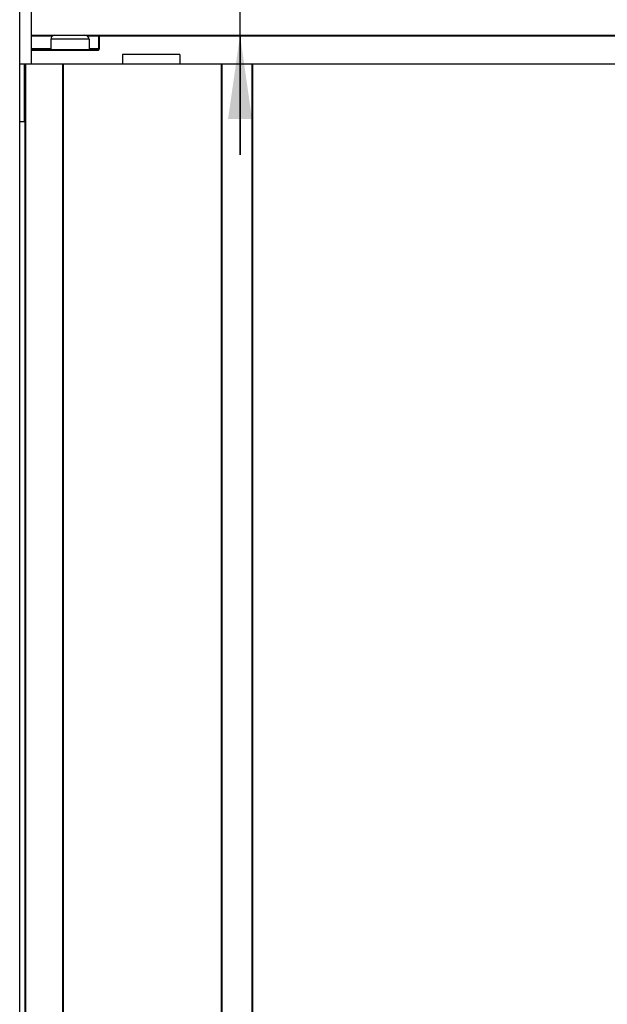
# Model space of a CAD drawing. Extents: x 0 to 594, y 0 to 420.
# Tile 17 of 51: x 200 to 224, y 225 to 266. Entities that reach past the tile are written whole.
import ezdxf

# ---------------------------------------------------------------- set-up
doc = ezdxf.new("R2010")
doc.units = 0
doc.header["$LTSCALE"] = 32.67
doc.layers.get('0').update_dxf_attribs({"linetype": 'CONTINUOUS'})
doc.styles.get("Standard").update_dxf_attribs({"font": 'txt', "width": 0.8})
doc.dimstyles.get("Standard").update_dxf_attribs({"dimtxt": 2.5, "dimasz": 2.5, "dimexe": 1.25, "dimexo": 0.625, "dimtad": 1, "dimcen": 2.5, "dimazin": 3, "dimtfac": 1, "dimtmove": 0, "dimatfit": 3})

# ---------------------------------------------------------------- blocks, each defined once
blk = doc.blocks.new('_FILLED')
at = {"color": 0, "linetype": 'BYBLOCK'}
blk.add_solid([(0, 0), (-1, 0.143), (-1, -0.143)], dxfattribs=at)
blk = doc.blocks.new('*D9')
at = {"color": 2, "linetype": 'CONTINUOUS'}
for p, q in [((199.576, 273.39), (199.576, 293.263)), ((247.978, 266.382), (247.978, 293.263)), ((199.576, 292.263), (223.777, 292.263)), ((247.978, 292.263), (223.777, 292.263)), ((247.978, 253.442), (247.978, 265.248))]:
    blk.add_line(p, q, dxfattribs=at)
at = {"color": 2, "linetype": 'CONTINUOUS', "xscale": 3.5, "yscale": 3.5, "zscale": 3.5, "rotation": 180}
blk.add_blockref('_FILLED', (199.576, 292.263), dxfattribs=at)
at = {"color": 2, "linetype": 'CONTINUOUS', "xscale": 3.5, "yscale": 3.5, "zscale": 3.5}
blk.add_blockref('_FILLED', (247.978, 292.263), dxfattribs=at)
at = {"color": 5, "linetype": 'CONTINUOUS', "width": 0.8}
blk.add_text('242', height=3.5, dxfattribs=at).set_placement((219.485, 293.138))
blk = doc.blocks.new('*D10')
at = {"color": 2, "linetype": 'CONTINUOUS'}
for p, q in [((236.394, 273.841), (245.941, 273.841)), ((249.837, 273.841), (274.466, 273.841)), ((273.466, 273.841), (273.466, 213.592)), ((273.466, 153.343), (273.466, 213.592)), ((211.719, 153.343), (274.466, 153.343))]:
    blk.add_line(p, q, dxfattribs=at)
at = {"color": 2, "linetype": 'CONTINUOUS', "xscale": 3.5, "yscale": 3.5, "zscale": 3.5}
for p, rotation in [((273.466, 273.841), 90), ((273.466, 153.343), 270)]:
    blk.add_blockref('_FILLED', p, dxfattribs=dict(at, rotation=rotation))
at = {"color": 5, "linetype": 'CONTINUOUS', "width": 0.8}
blk.add_text('602', height=3.5, rotation=90, dxfattribs=at).set_placement((272.591, 209.119))
blk = doc.blocks.new('*D13')
at = {"color": 2, "linetype": 'CONTINUOUS'}
for p, q in [((208.791, 272.543), (208.791, 284.563)), ((208.791, 284.563), (208.791, 269.043)), ((200.788, 272.543), (209.791, 272.543)), ((208.791, 260.543), (208.791, 269.043)), ((206.736, 265.543), (209.791, 265.543)), ((208.791, 265.543), (208.791, 260.543))]:
    blk.add_line(p, q, dxfattribs=at)
at = {"color": 2, "linetype": 'CONTINUOUS', "xscale": 3.5, "yscale": 3.5, "zscale": 3.5}
for p, rotation in [((208.791, 272.543), 270), ((208.791, 265.543), 90)]:
    blk.add_blockref('_FILLED', p, dxfattribs=dict(at, rotation=rotation))
at = {"color": 5, "linetype": 'CONTINUOUS', "width": 0.8}
blk.add_text('35', height=3.5, rotation=90, dxfattribs=at).set_placement((207.916, 278.963))

msp = doc.modelspace()

# ---------------------------------------------------------------- linework, layer by layer
at = {"color": 7, "linetype": 'CONTINUOUS'}
for p, q in [((199.576, 168.943), (199.576, 272.543)), ((200.076, 264.343), (200.076, 272.543)), ((200.076, 265.543), (247.331, 265.543)), ((200.076, 265.517), (200.955, 265.517)), ((200.876, 265.373), (200.876, 264.943)), ((202.476, 265.373), (200.876, 265.373)), ((202.396, 265.517), (202.876, 265.517)), ((202.476, 265.373), (202.476, 264.943)), ((202.876, 265.517), (202.876, 264.969)), ((202.902, 265.543), (202.902, 264.973)), ((202.902, 265.521), (230.75, 265.521)), ((200.876, 264.969), (200.076, 264.969)), ((200.076, 264.943), (202.85, 264.943)), ((200.076, 264.921), (202.85, 264.921)), ((202.876, 264.969), (202.476, 264.969)), ((202.85, 264.921), (202.85, 264.943)), ((203.876, 264.743), (203.876, 264.343)), ((206.276, 264.743), (203.876, 264.743)), ((206.276, 264.743), (206.276, 264.343)), ((199.576, 264.343), (199.776, 264.343)), ((199.776, 261.943), (199.776, 264.343)), ((199.796, 264.343), (199.796, 174.003)), ((199.796, 264.343), (247.523, 264.343)), ((199.824, 264.343), (199.824, 174.003)), ((201.367, 264.343), (201.367, 174.003)), ((201.396, 264.343), (201.396, 174.003)), ((207.996, 264.343), (207.996, 174.003)), ((208.024, 264.343), (208.024, 174.003)), ((209.287, 264.343), (209.287, 174.003)), ((209.316, 264.343), (209.316, 174.003)), ((199.576, 261.943), (199.776, 261.943))]:
    msp.add_line(p, q, dxfattribs=at)
for points in [[(202.902, 265.521), (202.896, 265.52), (202.89, 265.52), (202.885, 265.52), (202.881, 265.519), (202.878, 265.519), (202.876, 265.518), (202.876, 265.517)], [(202.85, 264.921), (202.86, 264.921), (202.869, 264.924), (202.878, 264.929), (202.886, 264.936), (202.893, 264.944), (202.898, 264.953), (202.901, 264.962), (202.902, 264.973)], [(202.876, 264.969), (202.876, 264.97), (202.878, 264.971), (202.881, 264.971), (202.885, 264.972), (202.89, 264.972), (202.896, 264.972), (202.902, 264.973)]]:
    msp.add_lwpolyline(points, dxfattribs=at)
for centre, radius, start, end in [((201.046, 265.373), 0.17, 90, 180), ((202.306, 265.373), 0.17, 0, 90), ((202.902, 265.517), 0.026, 90, 180), ((202.85, 264.969), 0.026, 270.0039, 0.0023)]:
    msp.add_arc(centre, radius, start, end, dxfattribs=at)

# ---------------------------------------------------------------- dimensions: what is measured, and where the dimension line sits
at = {"color": 2, "linetype": 'CONTINUOUS'}
dim = msp.add_linear_dim(base=(247.978, 292.263), p1=(199.576, 273.39), p2=(247.978, 253.442), dimstyle='Standard', dxfattribs=at)
dim.commit()
dim.dimension.update_dxf_attribs({"geometry": '*D9', "text_midpoint": (223.685, 294.888), "dimtype": 128})
for base, p1, p2, angle, picture, middle in [((208.791, 265.543), (200.788, 272.543), (206.736, 265.543), 270, '*D13', (206.166, 281.763)), ((273.466, 273.841), (211.719, 153.343), (236.394, 273.841), 90, '*D10', (270.841, 213.319))]:
    dim = msp.add_linear_dim(base=base, p1=p1, p2=p2, angle=angle, dimstyle='Standard', dxfattribs=at)
    dim.commit()
    dim.dimension.update_dxf_attribs({"geometry": picture, "text_midpoint": middle, "dimtype": 128})

doc.saveas('drawing.dxf')
